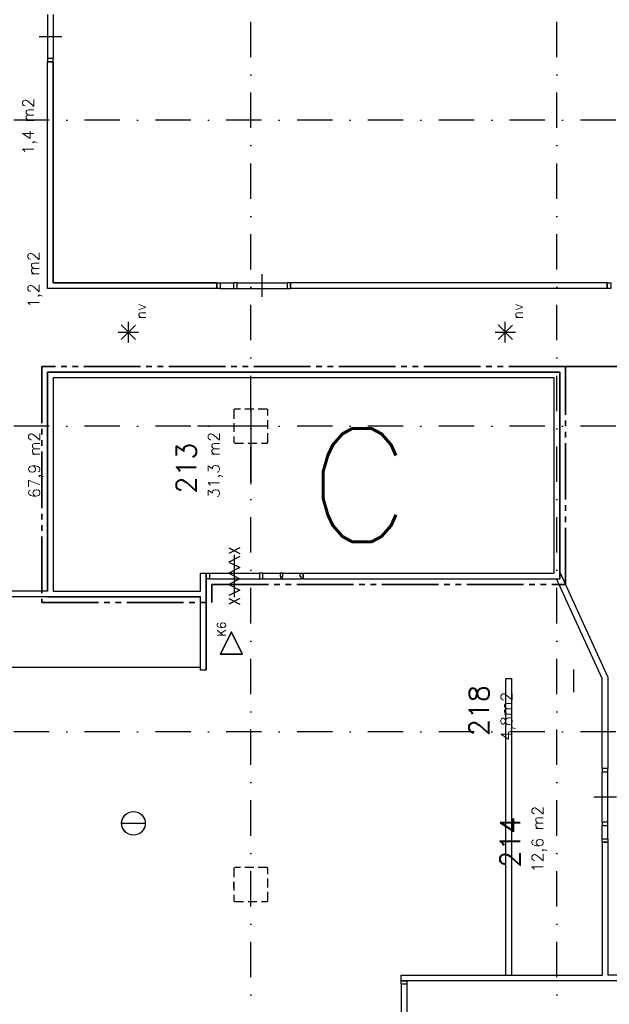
# Model space of a CAD drawing. Extents: x 36324 to 146208, y 143889 to 220609.
# Tile 6 of 21: x 57682 to 68088, y 170565 to 187957. Entities that reach past the tile are written whole.
import ezdxf
from ezdxf.enums import TextEntityAlignment as Align

# ---------------------------------------------------------------- set-up
doc = ezdxf.new("R2010")
doc.units = 0
doc.header["$LTSCALE"] = 100
for name, pattern in [('B0302', [12.5, 6.25, -3.125, 0, -3.125]), ('B0701', [2.34375, 1.5625, -0.78125]), ('B0804', [15, 10, -1, 1, -1, 1, -1])]:
    doc.linetypes.add(name, pattern=pattern)
doc.layers.get('0').update_dxf_attribs({"linetype": 'CONTINUOUS'})
for name, color, linetype in [('Bouwkundig', 253, 'CONTINUOUS'), ('Bouwkundig tekst', 252, 'CONTINUOUS'), ('Stramien', 252, 'B0302')]:
    doc.layers.add(name, color=color, linetype=linetype)
doc.layers.add('brandscheiding', color=40, linetype='B0804', lineweight=35)
doc.styles.add('bouwk tekst', font='romans.shx')
doc.styles.get("Standard").update_dxf_attribs({"font": 'romans.shx'})

msp = doc.modelspace()

# ---------------------------------------------------------------- linework, layer by layer
for p, q in [((61763, 181080), (61763, 179755)), ((62063, 180780), (60820, 180780))]:
    msp.add_line(p, q)
at = {"layer": 'Bouwkundig', "linetype": 'Continuous'}
for p, q in [((59600, 182256, 2600), (59600, 182618, 2600)), ((66253, 182256, 2600), (66253, 182618, 2600)), ((59728, 182310, 2600), (59472, 182565, 2600)), ((59472, 182310, 2600), (59727, 182564, 2600)), ((66380, 182310, 2600), (66125, 182565, 2600)), ((66125, 182310, 2600), (66379, 182564, 2600)), ((59420, 182437, 2600), (59779, 182437, 2600)), ((66072, 182437, 2600), (66432, 182437, 2600)), ((62683, 178080), (67213, 178080)), ((59481, 173762), (59900, 173762))]:
    msp.add_line(p, q, dxfattribs=at)
at = {"layer": 'Bouwkundig', "linetype": 'B0701'}
for p, q in [((61478, 181080), (61463, 181065)), ((61463, 181065), (61463, 180495)), ((62048, 181080), (61478, 181080)), ((62063, 181065), (62048, 181080)), ((62063, 180495), (62063, 181065)), ((61463, 180495), (61478, 180480)), ((61478, 180480), (62048, 180480)), ((62048, 180480), (62063, 180495)), ((61478, 172980), (61463, 172965)), ((61463, 172965), (61463, 172395)), ((62048, 172980), (61478, 172980)), ((62063, 172965), (62048, 172980)), ((62063, 172395), (62063, 172965)), ((61463, 172395), (61478, 172380)), ((61478, 172380), (62048, 172380)), ((62048, 172380), (62063, 172395))]:
    msp.add_line(p, q, dxfattribs=at)
at = {"layer": 'Bouwkundig', "linetype": 'Continuous'}
for points in [[(58173, 188050), (58173, 187270)], [(58273, 188050), (58273, 187270)], [(58023, 187660), (58223, 187660), (58423, 187660)], [(58273, 187210), (58173, 187210)], [(61163, 183210), (58173, 183210), (58173, 187210)], [(58173, 183210), (58173, 187210)], [(61163, 183310), (58273, 183310), (58273, 187210)], [(58273, 187210), (58273, 183310)], [(58273, 183310), (61163, 183310)], [(61163, 183310), (61163, 183210)], [(61223, 183310), (61458, 183310)], [(61518, 183310), (62403, 183310)], [(61960, 183060), (61960, 183260), (61960, 183460)], [(68053, 183310), (62463, 183310)], [(62463, 183310), (62463, 183210)], [(68053, 183310), (68053, 183210)], [(61163, 183210), (58173, 183210)], [(61223, 183211), (61458, 183211)], [(61518, 183211), (62403, 183211)], [(68053, 183210), (62463, 183210)], [(58173, 181730), (67213, 181730)], [(67213, 178080), (67213, 181730), (58173, 181730), (58173, 177865)], [(58173, 177865), (58173, 181730)], [(67113, 181630), (58273, 181630)], [(67113, 178180), (67113, 181630), (58273, 181630), (58273, 177865), (60873, 177865), (60873, 178180)], [(58273, 181630), (58273, 177865)], [(67113, 178180), (67113, 181630)], [(67213, 181730), (67213, 178080)], [(61570, 178628), (61376, 178528)], [(61376, 178628), (61570, 178528)], [(61570, 178477), (61376, 178378), (61570, 178279), (61376, 178180), (61570, 178081), (61376, 177982), (61570, 177883), (61376, 177784)], [(61473, 177758), (61473, 178503)], [(61473, 177930), (61473, 178130), (61473, 178330)], [(60873, 178180), (60973, 178180)], [(60873, 177865), (60873, 178180)], [(60973, 178180), (60973, 177815)], [(60973, 177765), (60973, 178180)], [(61033, 178180), (61913, 178180)], [(61973, 178180), (62632, 178180)], [(62292, 178080), (62312, 178080), (62312, 178120), (62327, 178120), (62327, 178180), (62277, 178180), (62277, 178120)], [(62277, 178120), (62292, 178120), (62292, 178080)], [(62683, 178180), (67113, 178180)], [(62683, 178080), (62683, 178180)], [(67213, 178201), (68063, 176341), (68063, 174730)], [(61033, 178080), (61913, 178081)], [(61958, 178080), (62648, 178080)], [(67963, 174730), (67963, 176319), (67158, 178080)], [(58173, 177865), (54513, 177865)], [(60873, 177765), (55313, 177765)], [(58173, 177765), (60873, 177765)], [(58273, 177865), (60873, 177865)], [(60873, 176465), (60873, 177765)], [(60973, 177815), (60973, 176465)], [(60973, 176465), (60973, 177765)], [(61570, 177733), (61376, 177633)], [(61376, 177733), (61570, 177633)], [(60873, 176515), (55313, 176515)], [(60973, 176465), (60873, 176465)], [(67462, 176080), (67462, 176280), (67462, 176480)], [(66263, 171080), (66263, 176319), (66363, 176319), (66363, 171080)], [(67963, 173785), (67963, 174671)], [(68063, 173785), (68063, 174671)], [(67813, 174228), (68013, 174228), (68213, 174228)], [(67963, 173490), (67963, 173725)], [(68063, 173490), (68063, 173725)], [(67963, 173430), (68063, 173430)], [(67963, 173430), (67963, 171080)], [(68063, 173430), (68063, 171080)], [(61463, 172630), (61463, 172730)], [(62063, 172630), (62063, 172730)], [(68013, 170980), (64413, 170980)], [(64414, 170980), (64414, 171080), (67963, 171080)], [(68713, 170980), (68013, 170980)], [(68713, 171080), (68063, 171080)], [(64414, 170921), (64414, 169689)], [(64513, 170921), (64513, 169689)]]:
    msp.add_lwpolyline(points, dxfattribs=at)
for points in [[(58273, 187210), (58273, 187270), (58173, 187270), (58173, 187210)], [(61163, 183310), (61223, 183310), (61223, 183211), (61163, 183211)], [(61518, 183310), (61458, 183310), (61458, 183211), (61518, 183211)], [(62463, 183310), (62403, 183310), (62403, 183211), (62463, 183211)], [(68053, 183310), (68113, 183310), (68113, 183210), (68053, 183210)], [(60973, 178180), (61033, 178180), (61033, 178080), (60973, 178080)], [(61973, 178180), (61913, 178180), (61913, 178081), (61973, 178081)], [(62683, 178080), (62648, 178080), (62648, 178120), (62633, 178120), (62633, 178180), (62683, 178180)], [(61418, 176752), (61614, 176752), (61418, 177143), (61223, 176752)], [(61418, 176755), (61610, 176755), (61418, 177137), (61227, 176755)], [(67963, 174730), (67963, 174671), (68063, 174671), (68063, 174730)], [(67963, 173785), (67963, 173725), (68063, 173725), (68063, 173785)], [(67963, 173430), (67963, 173490), (68063, 173490), (68063, 173430)], [(64513, 170980), (64513, 170921), (64414, 170921), (64414, 170980)]]:
    msp.add_lwpolyline(points, close=True, dxfattribs=at)
for radius in [209, 208]:
    msp.add_circle((59690, 173762), radius, dxfattribs=at)
at = {"layer": 'brandscheiding'}
msp.add_line((67313, 181833), (68313, 181833), dxfattribs=at)
msp.add_lwpolyline([(61073, 177980), (67313, 177980), (67313, 181830), (58073, 181830), (58073, 177665), (61073, 177665), (61073, 177980)], dxfattribs=at)
at = {"layer": 'Stramien'}
for p, q in [((61763, 153542), (61763, 205239)), ((67163, 153542), (67163, 205239)), ((145708, 186180), (36324, 186180)), ((145708, 180780), (36324, 180780)), ((145708, 175380), (36324, 175380))]:
    msp.add_line(p, q, dxfattribs=at)

# ---------------------------------------------------------------- texts
at = {"layer": 'Bouwkundig tekst', "linetype": 'Continuous'}
for p in [(59816, 182802, 2600), (66468, 182802, 2600)]:
    msp.add_text('nv', height=185.9, rotation=90, dxfattribs=at).set_placement(p, align=Align.MIDDLE)
for s, p in [('213', (60797, 179587)), ('218', (65963, 175303)), ('214', (66513, 172980))]:
    msp.add_text(s, height=350, rotation=90, dxfattribs=at).set_placement(p)
msp.add_text('K6', height=148.7, rotation=90, dxfattribs=at).set_placement((61243, 177061), align=Align.MIDDLE_LEFT)
at = {"layer": 'Bouwkundig tekst', "linetype": 'Continuous', "char_height": 200, "width": 1805, "attachment_point": 1, "rotation": 90, "style": 'bouwk tekst'}
for s, insert in [('1,4 m2', (57732, 185576)), ('1,2 m2', (57825, 182868)), ('67,9 m2', (57840, 179509)), ('31,3 m2', (61007, 179509)), ('4,8m2', (66173, 175225)), ('12,6 m2', (66723, 172902))]:
    msp.add_mtext(s, dxfattribs=dict(at, insert=insert))
at = {"layer": 'Stramien', "insert": (62779, 180736), "char_height": 2000, "width": 1594.46, "attachment_point": 1, "style": 'bouwk tekst'}
msp.add_mtext('C', dxfattribs=at)

doc.saveas('drawing.dxf')
